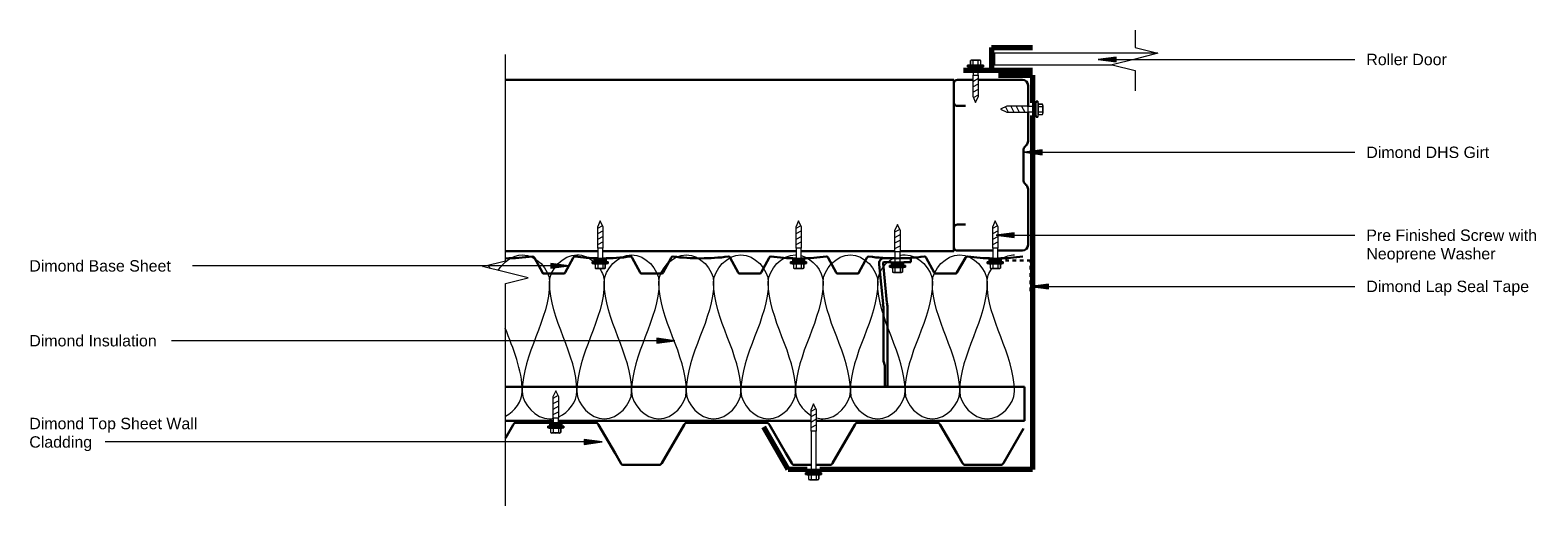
# Model space of a CAD drawing. Header units: millimetres. Extents: x 1897 to 3221, y -813 to -395.
import ezdxf

# ---------------------------------------------------------------- set-up
doc = ezdxf.new("R2010")
doc.units = ezdxf.units.MM
doc.linetypes.add('Dash', pattern=[6.35, 3.175, -3.175])
for name, color, linetype, lineweight in [('A-DETL', 7, 'Continuous', 18), ('A-DETL-GENF', 7, 'Continuous', 9), ('A-DETL-THIN', 7, 'Continuous', 9), ('G-ANNO-TEXT', 7, 'Continuous', 9)]:
    doc.layers.add(name, color=color, linetype=linetype, lineweight=lineweight)
doc.styles.add('Arial', font='arial.ttf', dxfattribs={"height": 10})

# ---------------------------------------------------------------- blocks, each defined once
blk = doc.blocks.new('Dimond AshGrid Post _ Rail Base 2 - Dimond AshGrid Post _ Rail Base 2-2126120-Roller Door Jamb')
at = {"layer": 'A-DETL-GENF', "lineweight": 30}
for p, q in [((278.1, 30), (-177.8, 30)), ((278.1, 0), (278.1, 30)), ((-177.8, 0), (-135.7, 0)), ((-131.2, 0), (90.3, 0)), ((95.4, 0), (278.1, 0))]:
    blk.add_line(p, q, dxfattribs=at)
blk = doc.blocks.new('Steel Structure - Steel Structure-2136810-Roller Door Jamb')
at = {"layer": 'A-DETL-GENF', "lineweight": 30}
for p, q in [((224.3, 150.4), (-169.5, 150.4)), ((224.3, 0), (224.3, 150.4)), ((-169.5, 0), (-88.6, 0)), ((-84.1, 0), (85.7, 0)), ((90.2, 0), (172.2, 0)), ((177.3, 0), (224.3, 0))]:
    blk.add_line(p, q, dxfattribs=at)
blk = doc.blocks.new('DHS_purlins_150 - Dimond hi-span steel purlin _specify size_-1449125-Roller Door Jamb')
at = {"layer": 'A-DETL-GENF', "lineweight": 30}
for p, q in [((5, 150), (26.6, 150)), ((31.1, 150), (62, 150)), ((65, 147), (65, 130)), ((0, 96.1), (0, 145)), ((62, 127), (55, 127)), ((2.5, 91.5), (1.5, 92.5)), ((4, 62.1), (4, 87.9)), ((0, 28.2), (0, 53.9)), ((1.5, 57.5), (2.5, 58.5)), ((0, 5), (0, 23.7)), ((55, 23), (62, 23)), ((65, 20), (65, 3)), ((43.5, 0), (5, 0)), ((62, 0), (48.6, 0))]:
    blk.add_line(p, q, dxfattribs=at)
for centre, radius, start, end in [((5, 145), 5, 90, 180), ((62, 147), 3, 0, 90), ((62, 130), 3, 270, 0), ((5, 96.1), 5, 180, 225), ((-1, 87.9), 5, 360, 45), ((5, 53.9), 5, 135, 180), ((-1, 62.1), 5, 315, 0), ((62, 20), 3, 360, 90), ((5, 5), 5, 180, 270), ((62, 3), 3, 270, 0)]:
    blk.add_arc(centre, radius, start, end, dxfattribs=at)
blk = doc.blocks.new('Dimond AshGrid Section Post _ Rail System - Dimond AshGrid Section Post _ Rail System-1987204-Roller Door Jamb')
at = {"layer": 'A-DETL-GENF', "lineweight": 30}
for p, q in [((8.7, 112.7), (8.7, 43)), ((8.7, 112.7), (11, 112.7)), ((11, 94.2), (11, 112.7)), ((12.3, 90.6), (11, 94.2)), ((12.3, 43), (12.3, 90.6)), ((16, 5.6), (12.7, 40.1)), ((9.3, 39.1), (12.6, 4.6)), ((-5.5, 3.5), (-11.8, 3.5)), ((-11.8, 3.5), (-11.8, 0)), ((-11.8, 0), (-2.3, 0)), ((2.2, 0), (11.8, 0)), ((11.8, 3.5), (5.5, 3.5))]:
    blk.add_line(p, q, dxfattribs=at)
for centre, radius, start, end in [((22, 43), 13.2, 180, 197), ((22, 43), 9.64, 180, 197), ((11.8, 4.4), 4.36, 270, 17), ((11.8, 4.4), 0.816, 270, 17)]:
    blk.add_arc(centre, radius, start, end, dxfattribs=at)
blk = doc.blocks.new('bb900 - Dimond Brownbuilt 900 roofing _specify thickness and coating_-1921988-Roller Door Jamb')
at = {"layer": 'A-DETL-GENF', "lineweight": 30}
for p, q in [((213.6, 0), (242.5, 0)), ((253.5, 0), (282.4, 0)), ((363.6, 0), (432.4, 0)), ((513.5, 0), (582.3, 0)), ((203.7, -13.5), (210.5, -1.9)), ((285.5, -1.9), (300, -26.8)), ((341, -35.4), (360.5, -1.9)), ((435.5, -1.9), (449.9, -26.8)), ((490.9, -35.4), (510.4, -1.9)), ((585.4, -1.9), (599.9, -26.8)), ((300, -26.8), (305, -35.4)), ((307.6, -37), (338.4, -37)), ((449.9, -26.8), (455, -35.4)), ((457.5, -37), (472, -37)), ((476.5, -37), (488.4, -37))]:
    blk.add_line(p, q, dxfattribs=at)
for centre, radius, start, end in [((213.6, -3.5), 3.5, 90, 152.2096), ((282.4, -3.5), 3.5, 27.7904, 90), ((363.6, -3.5), 3.5, 90, 152.2096), ((432.4, -3.5), 3.5, 27.7904, 90), ((513.5, -3.5), 3.5, 90, 152.2096), ((582.3, -3.5), 3.5, 27.7904, 90), ((307.6, -34), 3, 207.8105, 268.4596), ((338.3, -34), 3, 271.5404, 332.1895), ((457.6, -34), 3, 207.8105, 268.4596), ((488.3, -34), 3, 271.5404, 332.1895)]:
    blk.add_arc(centre, radius, start, end, dxfattribs=at)
blk = doc.blocks.new('Detail-Screws-12Gx45mmTek screw 30mm1 - Prefinished screw with neoprene washer-2084777-Roller Door Jamb')
at = {"layer": 'A-DETL-GENF'}
blk.add_hatch(color=256, dxfattribs=at).paths.add_polyline_path([(-5.5, 0), (5.5, 0), (5.5, 3), (-5.5, 3)])
for p, q in [((-4.5, 5), (-7, 4.5)), ((-7, 4.5), (-4.5, 5)), ((-7, 4.5), (-7, 3)), ((-7, 3), (-7, 4.5)), ((-7, 4.5), (7, 4.5)), ((-7, 3), (-5.5, 3)), ((-5.5, 3), (-7, 3)), ((5.5, 3), (-5.5, 3)), ((-5.5, 3), (-5.5, 0)), ((-5.5, 0), (5.5, 0)), ((-4.5, 8.7), (-4.5, 5)), ((-4.5, 5), (-4.5, 8.7)), ((-4.5, 5), (4.5, 5)), ((3.4, 9), (-3.4, 9)), ((-3.4, 9), (3.4, 9)), ((-2.3, 0), (-2.3, -8.9)), ((-2.3, 5), (-2.3, 8.7)), ((2.2, 5), (2.2, 8.7)), ((2.2, -8.9), (2.2, 0)), ((4.5, 5), (4.5, 8.7)), ((4.5, 5), (4.5, 8.7)), ((7, 4.5), (4.5, 5)), ((7, 4.5), (4.5, 5)), ((5.5, 3), (7, 3)), ((7, 3), (5.5, 3)), ((5.5, 0), (5.5, 3)), ((7, 3), (7, 4.5)), ((7, 4.5), (7, 3)), ((-2.3, -8.9), (-2.6, -8.9)), ((-2.6, -8.9), (-2.6, -27.4)), ((-2.6, -14.4), (2.5, -11.8)), ((-2.3, -8.9), (2.2, -8.9)), ((2.5, -8.9), (2.2, -8.9)), ((2.5, -27.4), (2.5, -8.9)), ((-2.6, -19.3), (2.5, -16.6)), ((-2.6, -24.1), (2.5, -21.4)), ((-2, -28.6), (2.5, -26.2)), ((-2.6, -27.4), (0, -32.9)), ((0, -32.9), (2.5, -27.4))]:
    blk.add_line(p, q, dxfattribs=at)
for centre, radius, start, end in [((-3.4, 6.9), 2.13, 90, 121.8908), ((-3.4, 6.9), 2.13, 58.1092, 121.8908), ((0, 1), 8.04, 73.7398, 106.2602), ((3.4, 6.9), 2.13, 58.1092, 121.8908), ((3.4, 6.9), 2.13, 58.1092, 90)]:
    blk.add_arc(centre, radius, start, end, dxfattribs=at)
blk = doc.blocks.new('dimondclad rib50 - Dimondclad Rib50 Cladding _specify thickness and coating_-2114538-Roller Door Jamb')
at = {"layer": 'A-DETL-GENF', "lineweight": 30}
for p, q in [((81, 0), (64, 0)), ((167, 0), (150, 0)), ((253, 0), (236, 0)), ((339, 0), (322, 0)), ((3.5, -13.9), (0, -7.4)), ((62.5, -0.9), (55.5, -13.9)), ((86, -7.4), (82.5, -0.9)), ((89.5, -13.9), (86, -7.4)), ((148.5, -0.9), (141.5, -13.9)), ((172, -7.4), (168.5, -0.9)), ((175.5, -13.9), (172, -7.4)), ((234.5, -0.9), (227.5, -13.9)), ((258, -7.4), (254.5, -0.9)), ((261.5, -13.9), (258, -7.4)), ((320.5, -0.9), (313.5, -13.9)), ((344, -7.4), (340.5, -0.9)), ((347.5, -13.9), (344, -7.4))]:
    blk.add_line(p, q, dxfattribs=at)
for centre, radius, start, end in [((64, -1.7), 1.72, 90, 152.2096), ((81, -1.7), 1.72, 27.7904, 90), ((150, -1.7), 1.72, 90, 152.2096), ((167, -1.7), 1.72, 27.7904, 90), ((236, -1.7), 1.72, 90, 152.2096), ((253, -1.7), 1.72, 27.7904, 90), ((322, -1.7), 1.72, 90, 152.2096), ((339, -1.7), 1.72, 27.7904, 90), ((5.3, -13), 2.01, 207.7904, 270), ((29.5, -199), 185.6, 82.5, 97.5), ((53.7, -13), 2.01, 270, 332.2096), ((91.3, -13), 2.01, 207.7904, 270), ((115.5, -199), 185.6, 90.6948, 97.5), ((115.5, -199), 185.6, 82.5, 89.3052), ((139.7, -13), 2.01, 270, 332.2096), ((177.3, -13), 2.01, 207.7904, 270), ((201.5, -199), 185.6, 82.5, 97.5), ((225.7, -13), 2.01, 270, 332.2096), ((263.3, -13), 2.01, 207.7904, 270), ((287.5, -199), 185.6, 90, 97.5), ((287.5, -199), 185.6, 82.5, 88.6103), ((311.7, -13), 2.01, 270, 332.2096), ((349.3, -13), 2.01, 207.7904, 270), ((373.5, -199), 185.6, 90.1716, 97.5)]:
    blk.add_arc(centre, radius, start, end, dxfattribs=at)
blk = doc.blocks.new('Detail-Screws-12Gx45mmTek screw 30mm1 - Prefinished screw with neoprene washer-2135963-Roller Door Jamb')
at = {"layer": 'A-DETL-GENF'}
blk.add_hatch(color=256, dxfattribs=at).paths.add_polyline_path([(-5.5, 0), (5.5, 0), (5.5, 3), (-5.5, 3)])
for p, q in [((-4.5, 5), (-7, 4.5)), ((-7, 4.5), (-4.5, 5)), ((-7, 4.5), (-7, 3)), ((-7, 3), (-7, 4.5)), ((-7, 4.5), (7, 4.5)), ((-7, 3), (-5.5, 3)), ((-5.5, 3), (-7, 3)), ((5.5, 3), (-5.5, 3)), ((-5.5, 3), (-5.5, 0)), ((-5.5, 0), (5.5, 0)), ((-4.5, 8.7), (-4.5, 5)), ((-4.5, 5), (-4.5, 8.7)), ((-4.5, 5), (4.5, 5)), ((3.4, 9), (-3.4, 9)), ((-3.4, 9), (3.4, 9)), ((-2.3, 0), (-2.3, -33.6)), ((-2.3, 5), (-2.3, 8.7)), ((2.2, 5), (2.2, 8.7)), ((2.2, -33.6), (2.2, 0)), ((4.5, 5), (4.5, 8.7)), ((4.5, 5), (4.5, 8.7)), ((7, 4.5), (4.5, 5)), ((7, 4.5), (4.5, 5)), ((5.5, 3), (7, 3)), ((7, 3), (5.5, 3)), ((5.5, 0), (5.5, 3)), ((7, 3), (7, 4.5)), ((7, 4.5), (7, 3)), ((-2.3, -33.6), (-2.6, -33.6)), ((-2.6, -33.6), (-2.6, -52.1)), ((-2.6, -39.2), (2.5, -36.5)), ((-2.3, -33.6), (2.2, -33.6)), ((2.5, -33.6), (2.2, -33.6)), ((2.5, -52.1), (2.5, -33.6)), ((-2.6, -44), (2.5, -41.3)), ((-2.6, -48.8), (2.5, -46.1)), ((-2.6, -52.1), (0, -57.6)), ((-2, -53.3), (2.5, -50.9)), ((0, -57.6), (2.5, -52.1))]:
    blk.add_line(p, q, dxfattribs=at)
for centre, radius, start, end in [((-3.4, 6.9), 2.13, 90, 121.8908), ((-3.4, 6.9), 2.13, 58.1092, 121.8908), ((0, 1), 8.04, 73.7398, 106.2602), ((3.4, 6.9), 2.13, 58.1092, 121.8908), ((3.4, 6.9), 2.13, 58.1092, 90)]:
    blk.add_arc(centre, radius, start, end, dxfattribs=at)
blk = doc.blocks.new('Break Line_dimond - Break Line_dimond-2136552-Roller Door Jamb')
at = {"layer": 'A-DETL-GENF'}
for p, q in [((5, 20), (0, 0)), ((10, 0), (5, 20)), ((-10, 0), (-191.3, 0)), ((-5, -20), (-10, 0)), ((0, 0), (-5, -20)), ((205, 0), (10, 0))]:
    blk.add_line(p, q, dxfattribs=at)
blk = doc.blocks.new('Detail-Screws-12Gx45mmTek screw 30mm1 - Prefinished screw with neoprene washer-2136761-Roller Door Jamb')
at = {"layer": 'A-DETL-GENF'}
blk.add_hatch(color=256, dxfattribs=at).paths.add_polyline_path([(-5.5, 0), (5.5, 0), (5.5, 3), (-5.5, 3)])
for p, q in [((-4.5, 5), (-7, 4.5)), ((-7, 4.5), (-4.5, 5)), ((-7, 4.5), (-7, 3)), ((-7, 3), (-7, 4.5)), ((-7, 4.5), (7, 4.5)), ((-7, 3), (-5.5, 3)), ((-5.5, 3), (-7, 3)), ((5.5, 3), (-5.5, 3)), ((-5.5, 3), (-5.5, 0)), ((-5.5, 0), (5.5, 0)), ((-4.5, 8.7), (-4.5, 5)), ((-4.5, 5), (-4.5, 8.7)), ((-4.5, 5), (4.5, 5)), ((3.4, 9), (-3.4, 9)), ((-3.4, 9), (3.4, 9)), ((-2.3, 0), (-2.3, -4.1)), ((-2.3, 5), (-2.3, 8.7)), ((2.2, 5), (2.2, 8.7)), ((2.2, -4.1), (2.2, 0)), ((4.5, 5), (4.5, 8.7)), ((4.5, 5), (4.5, 8.7)), ((7, 4.5), (4.5, 5)), ((7, 4.5), (4.5, 5)), ((5.5, 3), (7, 3)), ((7, 3), (5.5, 3)), ((5.5, 0), (5.5, 3)), ((7, 3), (7, 4.5)), ((7, 4.5), (7, 3)), ((-2.3, -4.1), (-2.6, -4.1)), ((-2.6, -4.1), (-2.6, -22.6)), ((-2.6, -9.6), (2.5, -6.9)), ((-2.6, -14.4), (2.5, -11.7)), ((-2.3, -4.1), (2.2, -4.1)), ((2.5, -4.1), (2.2, -4.1)), ((2.5, -22.6), (2.5, -4.1)), ((-2.6, -19.2), (2.5, -16.5)), ((-2.6, -22.6), (0, -28.1)), ((-2, -23.8), (2.5, -21.4)), ((0, -28.1), (2.5, -22.6))]:
    blk.add_line(p, q, dxfattribs=at)
for centre, radius, start, end in [((-3.4, 6.9), 2.13, 90, 121.8908), ((-3.4, 6.9), 2.13, 58.1092, 121.8908), ((0, 1), 8.04, 73.7398, 106.2602), ((3.4, 6.9), 2.13, 58.1092, 121.8908), ((3.4, 6.9), 2.13, 58.1092, 90)]:
    blk.add_arc(centre, radius, start, end, dxfattribs=at)
blk = doc.blocks.new('Break Line_dimond - Break Line_dimond-2146312-Roller Door Jamb')
at = {"layer": 'A-DETL-GENF'}
for p, q in [((-10, 0), (-5, 20)), ((-5, 20), (0, 0)), ((-25.3, 0), (-10, 0)), ((0, 0), (5, -20)), ((5, -20), (10, 0)), ((10, 0), (28, 0))]:
    blk.add_line(p, q, dxfattribs=at)

msp = doc.modelspace()

# ---------------------------------------------------------------- hatches: boundary and pattern name
at = {"layer": 'G-ANNO-TEXT'}
for points in [[(2834.6, -420.7), (2850.5, -422.7), (2850.5, -418.6)], [(2769.6, -502.2), (2785.5, -504.3), (2785.5, -500.1)], [(2745.1, -575), (2760.9, -577.1), (2760.9, -572.9)], [(2370.1, -601.9), (2354.2, -599.8), (2354.2, -603.9)], [(2775.2, -619.9), (2791.1, -622), (2791.1, -617.9)], [(2462.9, -667.6), (2447, -665.5), (2447, -669.7)], [(2399.1, -756.5), (2383.2, -754.4), (2383.2, -758.6)]]:
    msp.add_hatch(color=256, dxfattribs=at).paths.add_polyline_path(points)

# ---------------------------------------------------------------- linework, layer by layer
at = {"layer": 'A-DETL', "lineweight": 70}
for p, q in [((2740.9, -410.3), (2777, -410.3)), ((2740.9, -410.3), (2740.9, -430.3)), ((2777, -430.3), (2716.4, -430.3)), ((2747, -434.4), (2777, -434.4)), ((2777, -434.4), (2777, -458.9)), ((2777, -469.9), (2777, -780.6)), ((2562.5, -780.6), (2541, -743.6)), ((2579.2, -780.6), (2562.5, -780.6)), ((2777, -780.6), (2590.2, -780.6))]:
    msp.add_line(p, q, dxfattribs=at)
at = {"layer": 'A-DETL', "lineweight": 30}
for p, q in [((2714.3, -601.4), (2718.2, -594.7)), ((2687.1, -601.2), (2690.6, -607.8)), ((2692.1, -608.7), (2709.1, -608.7)), ((2710.6, -607.8), (2714.3, -601.4)), ((2751.4, -775), (2769, -744.8)), ((2710.4, -766.4), (2715.4, -775)), ((2718, -776.6), (2748.8, -776.6))]:
    msp.add_line(p, q, dxfattribs=at)
at = {"layer": 'A-DETL', "linetype": 'Dash', "lineweight": 30}
for p, q in [((2775.3, -597.3), (2751.5, -597.3)), ((2775.3, -624.2), (2775.3, -597.3))]:
    msp.add_line(p, q, dxfattribs=at)
at = {"layer": 'A-DETL', "lineweight": 30}
for centre, radius, start, end in [((2720, -595.7), 2.01, 90, 152.2096), ((2744.2, -409.7), 185.6, 262.5, 269.3052), ((2744.2, -409.7), 185.6, 270.6948, 277.5), ((2692.1, -607), 1.72, 207.7904, 270), ((2709.1, -607), 1.72, 270, 332.2096), ((2692.8, -743.1), 3.5, 27.7904, 90), ((2718.1, -773.6), 3, 207.8105, 268.4596), ((2748.8, -773.6), 3, 271.5404, 332.1895)]:
    msp.add_arc(centre, radius, start, end, dxfattribs=at)
at = {"layer": 'A-DETL'}
for points, knots in [([(2307.9, -606), (2312.2, -598.4), (2332.6, -583.3), (2353, -604.9), (2353, -616.2)], [0.425306, 0.425306, 0.425306, 0.425306, 1.414214, 2.828427, 2.828427, 2.828427, 2.828427]), ([(2353, -616.2), (2353, -604.9), (2370.2, -586.7), (2387.4, -594.5), (2391.6, -598.2)], [0, 0, 0, 0, 1.414214, 2.02631, 2.02631, 2.02631, 2.02631]), ([(2545, -616.2), (2545, -604.9), (2557.1, -592), (2569.2, -592.2), (2569.4, -592.2)], [0, 0, 0, 0, 1.414214, 1.427811, 1.427811, 1.427811, 1.427811]), ([(2660.7, -592.7), (2662.1, -592.4), (2675.6, -590.6), (2689, -604.9), (2689, -616.2)], [1.242624, 1.242624, 1.242624, 1.242624, 1.414214, 2.828427, 2.828427, 2.828427, 2.828427]), ([(2329, -712.2), (2329, -723.5), (2342.1, -737.3), (2355.1, -736.1), (2356.2, -735.9)], [0, 0, 0, 0, 1.414214, 1.53972, 1.53972, 1.53972, 1.53972]), ([(2587.3, -735.2), (2589.1, -735.8), (2603.1, -738.2), (2617, -723.5), (2617, -712.2)], [1.186127, 1.186127, 1.186127, 1.186127, 1.414214, 2.828427, 2.828427, 2.828427, 2.828427])]:
    msp.add_open_spline(points, degree=3, knots=knots, dxfattribs=at)
for points in [[(2401, -616.2), (2401, -604.9), (2425, -579.5), (2449, -604.9), (2449, -616.2)], [(2449, -616.2), (2449, -604.9), (2473, -579.5), (2497, -604.9), (2497, -616.2)], [(2497, -616.2), (2497, -604.9), (2521, -579.5), (2545, -604.9), (2545, -616.2)], [(2573.9, -592.8), (2584.1, -595.6), (2593, -606.4), (2593, -616.2)], [(2593, -616.2), (2593, -604.9), (2617, -579.5), (2641, -604.9), (2641, -616.2)], [(2641, -616.2), (2641, -607.7), (2647.7, -598.5), (2656.2, -594.3)], [(2689, -616.2), (2689, -604.9), (2713, -579.5), (2737, -604.9), (2737, -616.2)], [(2749.6, -596), (2753.2, -593.6), (2757.2, -592.2), (2761, -592.2)], [(2298.8, -601.4), (2299.6, -602.2), (2300.3, -603.2), (2300.9, -604.1)], [(2397, -604.2), (2399.5, -607.9), (2401, -612.1), (2401, -616.2)], [(2737, -616.2), (2737, -612.1), (2738.6, -607.9), (2741.2, -604.2)], [(2353, -616.2), (2353, -649.2), (2329, -679.2), (2329, -712.2)], [(2377, -712.2), (2377, -679.2), (2353, -649.2), (2353, -616.2)], [(2401, -616.2), (2401, -649.2), (2377, -679.2), (2377, -712.2)], [(2425, -712.2), (2425, -679.2), (2401, -649.2), (2401, -616.2)], [(2449, -616.2), (2449, -649.2), (2425, -679.2), (2425, -712.2)], [(2473, -712.2), (2473, -679.2), (2449, -649.2), (2449, -616.2)], [(2497, -616.2), (2497, -649.2), (2473, -679.2), (2473, -712.2)], [(2521, -712.2), (2521, -679.2), (2497, -649.2), (2497, -616.2)], [(2545, -616.2), (2545, -649.2), (2521, -679.2), (2521, -712.2)], [(2569, -712.2), (2569, -679.2), (2545, -649.2), (2545, -616.2)], [(2593, -616.2), (2593, -649.2), (2569, -679.2), (2569, -712.2)], [(2617, -712.2), (2617, -679.2), (2593, -649.2), (2593, -616.2)], [(2641, -616.2), (2641, -649.2), (2617, -679.2), (2617, -712.2)], [(2665, -712.2), (2665, -679.2), (2641, -649.2), (2641, -616.2)], [(2689, -616.2), (2689, -649.2), (2665, -679.2), (2665, -712.2)], [(2713, -712.2), (2713, -679.2), (2689, -649.2), (2689, -616.2)], [(2737, -616.2), (2737, -649.2), (2713, -679.2), (2713, -712.2)], [(2761, -712.2), (2761, -679.2), (2737, -649.2), (2737, -616.2)], [(2329, -712.2), (2329, -693), (2320.9, -674.9), (2314.1, -656.5)], [(2314.2, -733.8), (2322.5, -729.6), (2329, -720.5), (2329, -712.2)], [(2361, -734.4), (2369.8, -730.5), (2377, -720.9), (2377, -712.2)], [(2377, -712.2), (2377, -723.5), (2401, -748.9), (2425, -723.5), (2425, -712.2)], [(2425, -712.2), (2425, -723.5), (2449, -748.9), (2473, -723.5), (2473, -712.2)], [(2473, -712.2), (2473, -723.5), (2497, -748.9), (2521, -723.5), (2521, -712.2)], [(2521, -712.2), (2521, -723.5), (2545, -748.9), (2569, -723.5), (2569, -712.2)], [(2569, -712.2), (2569, -719.9), (2574.7, -728.4), (2582.1, -732.9)], [(2617, -712.2), (2617, -723.5), (2641, -748.9), (2665, -723.5), (2665, -712.2)], [(2665, -712.2), (2665, -723.5), (2689, -748.9), (2713, -723.5), (2713, -712.2)], [(2713, -712.2), (2713, -723.5), (2737, -748.9), (2761, -723.5), (2761, -712.2)]]:
    msp.add_open_spline(points, degree=3, dxfattribs=at)
at = {"layer": 'A-DETL-THIN'}
for p, q in [((2887, -415.3), (2743.7, -415.3)), ((2743.7, -415.3), (2743.7, -425.3)), ((2743.7, -425.3), (2847, -425.3))]:
    msp.add_line(p, q, dxfattribs=at)
at = {"layer": 'G-ANNO-TEXT'}
for p, q in [((2850.5, -418.6), (2834.6, -420.7)), ((2834.6, -420.7), (2850.5, -422.7)), ((2834.6, -420.7), (3059.8, -420.7)), ((2850.5, -422.7), (2850.5, -418.6)), ((2785.5, -500.1), (2769.6, -502.2)), ((2769.6, -502.2), (2785.5, -504.3)), ((2769.6, -502.2), (3059.8, -502.2)), ((2785.5, -504.3), (2785.5, -500.1)), ((2760.9, -572.9), (2745.1, -575)), ((2745.1, -575), (2760.9, -577.1)), ((2745.1, -575), (3059.8, -575)), ((2760.9, -577.1), (2760.9, -572.9)), ((2370.1, -601.9), (2039.4, -601.9)), ((2370.1, -601.9), (2354.2, -599.8)), ((2354.2, -599.8), (2354.2, -603.9)), ((2354.2, -603.9), (2370.1, -601.9)), ((2791.1, -617.9), (2775.2, -619.9)), ((2775.2, -619.9), (2791.1, -622)), ((2775.2, -619.9), (3059.8, -619.9)), ((2791.1, -622), (2791.1, -617.9)), ((2052.7, -667.6), (2021.1, -667.6)), ((2462.9, -667.6), (2052.7, -667.6)), ((2462.9, -667.6), (2447, -665.5)), ((2447, -665.5), (2447, -669.7)), ((2447, -669.7), (2462.9, -667.6)), ((2399.1, -756.5), (2383.2, -754.4)), ((2383.2, -754.4), (2383.2, -758.6)), ((2081.1, -756.5), (1962.9, -756.5)), ((2399.1, -756.5), (2081.1, -756.5)), ((2383.2, -758.6), (2399.1, -756.5))]:
    msp.add_line(p, q, dxfattribs=at)

# ---------------------------------------------------------------- block references
at = {"layer": 'A-DETL-GENF'}
for name, p, rotation in [('Break Line_dimond - Break Line_dimond-2146312-Roller Door Jamb', (2867, -420.3), 269.9999999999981), ('Break Line_dimond - Break Line_dimond-2136552-Roller Door Jamb', (2314.2, -607.5), 270.0000000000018), ('Detail-Screws-12Gx45mmTek screw 30mm1 - Prefinished screw with neoprene washer-2136761-Roller Door Jamb', (2777, -464.4), 269.9999999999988), ('Detail-Screws-12Gx45mmTek screw 30mm1 - Prefinished screw with neoprene washer-2084777-Roller Door Jamb', (2397.4, -595.3), 180), ('Detail-Screws-12Gx45mmTek screw 30mm1 - Prefinished screw with neoprene washer-2084777-Roller Door Jamb', (2571.6, -595.3), 180), ('Detail-Screws-12Gx45mmTek screw 30mm1 - Prefinished screw with neoprene washer-2084777-Roller Door Jamb', (2658.4, -598.6), 180), ('Detail-Screws-12Gx45mmTek screw 30mm1 - Prefinished screw with neoprene washer-2084777-Roller Door Jamb', (2744.2, -595.3), 180), ('Detail-Screws-12Gx45mmTek screw 30mm1 - Prefinished screw with neoprene washer-2136761-Roller Door Jamb', (2358.4, -739.6), 180), ('Detail-Screws-12Gx45mmTek screw 30mm1 - Prefinished screw with neoprene washer-2135963-Roller Door Jamb', (2584.7, -780.6), 180)]:
    msp.add_blockref(name, p, dxfattribs=dict(at, rotation=rotation))
msp.add_blockref('Detail-Screws-12Gx45mmTek screw 30mm1 - Prefinished screw with neoprene washer-2136761-Roller Door Jamb', (2727, -430.3), dxfattribs=at)
at = {"layer": 'A-DETL-GENF', "lineweight": 30}
for name, p in [('Steel Structure - Steel Structure-2136810-Roller Door Jamb', (2483.7, -588.9)), ('Dimond AshGrid Post _ Rail Base 2 - Dimond AshGrid Post _ Rail Base 2-2126120-Roller Door Jamb', (2491.9, -738)), ('bb900 - Dimond Brownbuilt 900 roofing _specify thickness and coating_-1921988-Roller Door Jamb', (2110.5, -739.6))]:
    msp.add_blockref(name, p, dxfattribs=at)
at = {"layer": 'A-DETL-GENF', "lineweight": 30, "rotation": 180}
for name, p in [('DHS_purlins_150 - Dimond hi-span steel purlin _specify size_-1449125-Roller Door Jamb', (2773, -438.5)), ('dimondclad rib50 - Dimondclad Rib50 Cladding _specify thickness and coating_-2114538-Roller Door Jamb', (2687.1, -608.7)), ('Dimond AshGrid Section Post _ Rail System - Dimond AshGrid Section Post _ Rail System-1987204-Roller Door Jamb', (2658.4, -595.1))]:
    msp.add_blockref(name, p, dxfattribs=at)

# ---------------------------------------------------------------- texts
at = {"layer": 'G-ANNO-TEXT', "char_height": 10, "attachment_point": 1, "style": 'Arial'}
for s, insert, width in [('Roller Door', (3070, -415.7), 87.384), ('Dimond DHS Girt', (3070, -497.2), 133.481), ('Pre Finished Screw with ', (3070, -570), 189.198), ('Neoprene Washer', (3070, -586.2), 140.696), ('Dimond Base Sheet', (1896.2, -596.9), 154.325), ('Dimond Lap Seal Tape', (3070, -614.9), 177.173), ('Dimond Insulation', (1896.2, -662.6), 139.093), ('Dimond Top Sheet Wall ', (1896.2, -735.3), 188.397), ('Cladding', (1896.2, -751.5), 68.544)]:
    msp.add_mtext(s, dxfattribs=dict(at, insert=insert, width=width))

doc.saveas('drawing.dxf')
